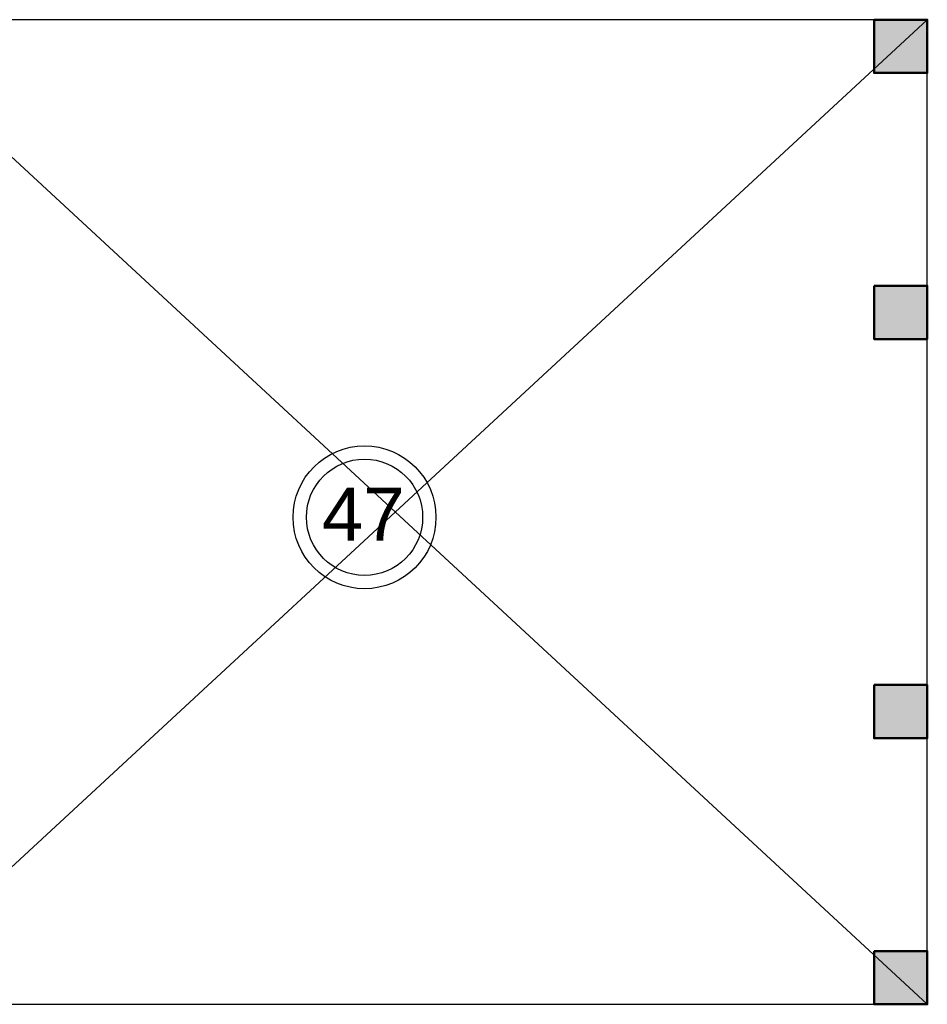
# Model space of a CAD drawing. Header units: millimetres. Extents: x 151654 to 877351, y 70322 to 154322.
# Tile 81 of 173: x 285948 to 292772, y 95338 to 102738. Entities that reach past the tile are written whole.
import ezdxf

# ---------------------------------------------------------------- set-up
doc = ezdxf.new("R2010")
doc.units = ezdxf.units.MM
doc.layers.add('kolonn', color=7, linetype='Continuous')
doc.styles.get("Standard").update_dxf_attribs({"font": 'arial.ttf'})

# ---------------------------------------------------------------- blocks, each defined once
blk = doc.blocks.new('ghsdd')
at = {"ltscale": 50, "true_color": 0x757575}
h = blk.add_hatch(color=8, dxfattribs=at)
h.paths.add_polyline_path([(0, 200), (-200, 200), (-200, 0), (0, 0)])
h.paths.add_polyline_path([(200, 0), (200, 200), (0, 200), (0, 0)])
h.paths.add_polyline_path([(0, 0), (-200, 0), (-200, -200), (0, -200)])
h.paths.add_polyline_path([(0, 0), (0, -200), (200, -200), (200, 0)])
at = {"lineweight": 50, "ltscale": 50}
blk.add_lwpolyline([(200, 200), (200, -200), (-200, -200), (-200, 200), (200, 200)], dxfattribs=at)

msp = doc.modelspace()

# ---------------------------------------------------------------- linework, layer by layer
at = {"color": 1}
for p, q in [((284772.2, 95338.4), (292772.2, 102738.4)), ((292772.2, 95338.4), (284772.2, 102738.4))]:
    msp.add_line(p, q, dxfattribs=at)
msp.add_lwpolyline([(284772.2, 95338.4), (292772.2, 95338.4), (292772.2, 102738.4), (284772.2, 102738.4)], dxfattribs=at)
for radius in [537, 437]:
    msp.add_circle((288541, 98998.7), radius, dxfattribs=at)

# ---------------------------------------------------------------- block references
at = {"layer": 'kolonn', "xscale": -1}
for p in [(292572.2, 102538.4), (292572.2, 100538.4), (292572.2, 97538.4), (292572.2, 95538.4)]:
    msp.add_blockref('ghsdd', p, dxfattribs=at)

# ---------------------------------------------------------------- texts
at = {"color": 1}
msp.add_text('47', height=400, dxfattribs=at).set_placement((288220.5, 98822.1))

doc.saveas('drawing.dxf')
